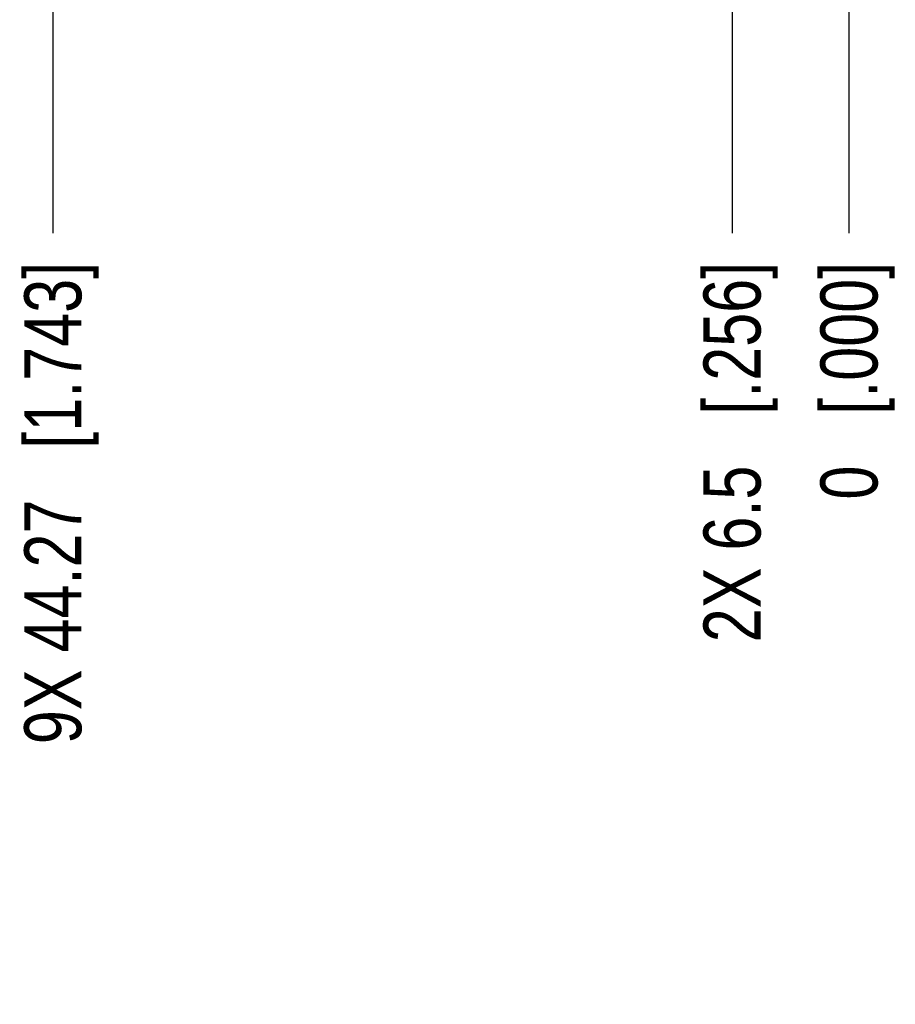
# Model space of a CAD drawing. Header units: inches. Extents: x 0 to 34, y 0 to 22.
# Tile 26 of 88: x 17.7 to 19.6, y 5.7 to 7.8. Entities that reach past the tile are written whole.
import ezdxf

# ---------------------------------------------------------------- set-up
doc = ezdxf.new("R2010")
doc.units = ezdxf.units.IN
doc.header["$LTSCALE"] = 1.87
doc.header["$MEASUREMENT"] = 0
doc.layers.get('0').update_dxf_attribs({"linetype": 'CONTINUOUS'})
doc.layers.add('DIMENSIONS', color=7, linetype='CONTINUOUS')
doc.styles.get("Standard").update_dxf_attribs({"font": 'txt', "width": 0.8})
doc.dimstyles.new('DIMSTYLE_1', dxfattribs={"dimtxt": 0.125, "dimasz": 0.18, "dimexe": 0.125, "dimexo": 0.0625, "dimgap": 0.03125, "dimtad": 0, "dimtih": 1, "dimtoh": 1, "dimdsep": 46, "dimtxsty": 'STANDARD', "dimblk": '_FILLED', "dimblk1": '_FILLED', "dimblk2": '_FILLED', "dimcen": 0.09, "dimadec": 0, "dimazin": 0, "dimtp": 0.001, "dimtm": 0.001, "dimtfac": 1, "dimtofl": 0, "dimtmove": 0, "dimatfit": 3, "dimldrblk": '_FILLED', "dimfxl": 1, "dimtolj": 1, "dimarcsym": 0})
doc.dimstyles.new('DIMSTYLE_2', dxfattribs={"dimtxt": 0.125, "dimasz": 0.18, "dimexe": 0.125, "dimexo": 0.0625, "dimgap": 0.03125, "dimtad": 0, "dimtih": 1, "dimtoh": 1, "dimdsep": 46, "dimtxsty": 'STANDARD', "dimblk": '_FILLED', "dimblk1": '_FILLED', "dimblk2": '_FILLED', "dimcen": 0.09, "dimadec": 0, "dimazin": 0, "dimtfac": 1, "dimtofl": 0, "dimtmove": 0, "dimatfit": 3, "dimldrblk": '_FILLED', "dimfxl": 1, "dimtolj": 1, "dimarcsym": 0})

# ---------------------------------------------------------------- blocks, each defined once
blk = doc.blocks.new('*D6')
at = {"layer": 'DIMENSIONS', "color": 2, "linetype": 'CONTINUOUS'}
blk.add_line((19.2097, 8.0085), (19.2097, 7.348), dxfattribs=at)
at = {"layer": 'DIMENSIONS', "color": 2, "linetype": 'CONTINUOUS', "insert": (19.1472, 7.2855), "char_height": 0.125, "width": 1.325, "attachment_point": 3, "rotation": 90, "line_spacing_factor": 0.9}
blk.add_mtext('2X 6.5{\\Ftxt.shx;\\W1.000000;\\H0.125000; }[.256]', dxfattribs=at)
blk = doc.blocks.new('_FILLED')
at = {"color": 0, "linetype": 'BYBLOCK'}
blk.add_solid([(0, 0), (-1, 0.174), (-1, -0.174)], dxfattribs=at)
blk = doc.blocks.new('*D7')
at = {"layer": 'DIMENSIONS', "color": 2, "linetype": 'CONTINUOUS'}
blk.add_line((19.4656, 7.973), (19.4656, 7.348), dxfattribs=at)
at = {"layer": 'DIMENSIONS', "color": 2, "linetype": 'CONTINUOUS', "insert": (19.4031, 7.2855), "char_height": 0.125, "width": 0.825, "attachment_point": 3, "rotation": 90, "line_spacing_factor": 0.9}
blk.add_mtext('0{\\Ftxt.shx;\\W1.000000;\\H0.125000; }[.000]', dxfattribs=at)
blk = doc.blocks.new('*D8')
at = {"layer": 'DIMENSIONS', "color": 2, "linetype": 'CONTINUOUS'}
blk.add_line((17.7228, 9.1305), (17.7228, 7.348), dxfattribs=at)
at = {"layer": 'DIMENSIONS', "color": 2, "linetype": 'CONTINUOUS', "insert": (17.6603, 7.2855), "char_height": 0.125, "width": 1.625, "attachment_point": 3, "rotation": 90, "line_spacing_factor": 0.9}
blk.add_mtext('9X 44.27{\\Ftxt.shx;\\W1.000000;\\H0.125000; }[1.743]', dxfattribs=at)

msp = doc.modelspace()

# ---------------------------------------------------------------- dimensions: what is measured, and where the dimension line sits
at = {"layer": 'DIMENSIONS', "color": 2, "linetype": 'CONTINUOUS'}
for feature_location, offset, origin, text, picture, middle in [((17.7228, 9.1305), (0, -1.7826), (19.4656, 9.193), '9X <>', '*D8', (17.7228, 6.473)), ((19.2097, 8.0085), (0, -0.6605), (19.4656, 8.0355), '2X <>', '*D6', (19.2097, 6.623))]:
    dim = msp.add_ordinate_dim(feature_location=feature_location, offset=offset, dtype=1, origin=origin, text=text, dimstyle='DIMSTYLE_1', dxfattribs=at)
    dim.commit()
    dim.dimension.update_dxf_attribs({"geometry": picture, "text_midpoint": middle})
dim = msp.add_ordinate_dim(feature_location=(19.465562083, 7.9729564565), offset=(0, -0.625), dtype=1, origin=(19.465562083, 8.0354564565), dimstyle='DIMSTYLE_2', dxfattribs=at)
dim.commit()
dim.dimension.update_dxf_attribs({"geometry": '*D7', "text_midpoint": (19.465562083, 6.8729564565)})

doc.saveas('drawing.dxf')
